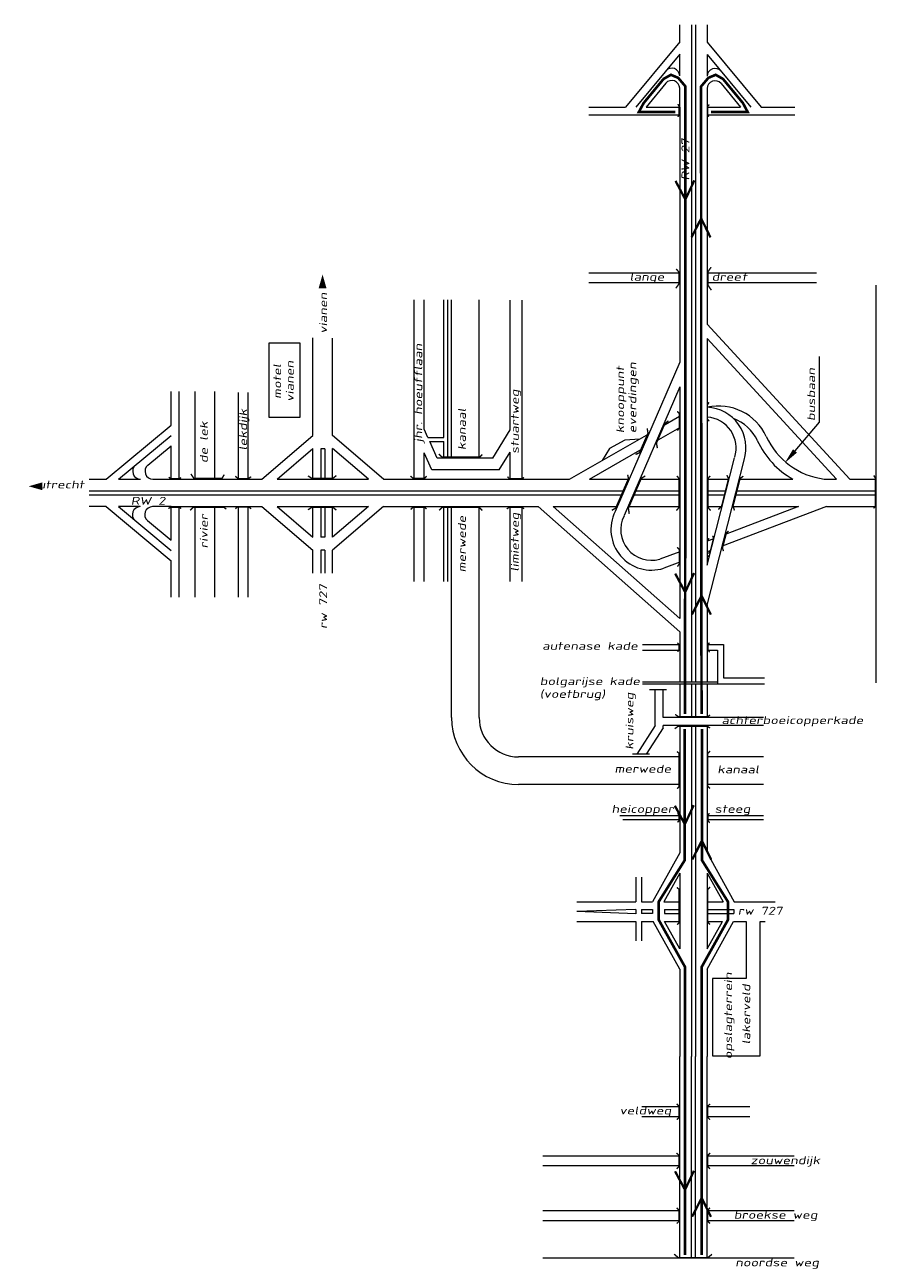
# Model space of a CAD drawing. Header units: metres. Extents: x 534 to 2631, y -2348 to -1484.
# Tile 10 of 13: x 1716 to 1878, y -1720 to -1484. Entities that reach past the tile are written whole.
import ezdxf

# ---------------------------------------------------------------- set-up
doc = ezdxf.new("R2010")
doc.units = ezdxf.units.M
doc.linetypes.add('135-8$0$DASHDOT', pattern=[25.4, 12.7, -6.35, 0, -6.35])
for name, color, linetype, lineweight in [('135-8$0$AFBREEKLIJN', 2, '135-8$0$DASHDOT', 0), ('135-8$0$STROOI', 7, 'Continuous', 0), ('135-8$0$TEXT', 178, 'Continuous', 0), ('Strooi WEL', 90, 'Continuous', 0), ('strooien 1A', 140, 'Continuous', 0)]:
    doc.layers.add(name, color=color, linetype=linetype, lineweight=lineweight)
doc.styles.add('135-8$0$ISO25', font='ISO9.SHX', dxfattribs={"width": 1.5, "oblique": 10})

msp = doc.modelspace()

# ---------------------------------------------------------------- linework, layer by layer
at = {"layer": '135-8$0$AFBREEKLIJN'}
for p, q in [((1838.42, -1611.22), (1835.15, -1611.22)), ((1835.2, -1623.45), (1831.94, -1623.45))]:
    msp.add_line(p, q, dxfattribs=at)
at = {"layer": '135-8$0$STROOI', "color": 7}
for p, q in [((1840.92, -1487.72), (1840.92, -1484.47)), ((1843.17, -1484.47), (1843.17, -1609.68)), ((1843.92, -1484.47), (1843.92, -1609.68)), ((1846.17, -1484.47), (1846.17, -1487.78)), ((1840.92, -1487.72), (1830.62, -1500.16)), ((1846.17, -1487.78), (1856.43, -1500.16)), ((1840.92, -1490.07), (1832.57, -1500.16)), ((1840.92, -1494.23), (1840.92, -1490.07)), ((1846.17, -1490.13), (1854.48, -1500.16)), ((1846.17, -1490.13), (1846.17, -1494.29)), ((1838.27, -1495.63), (1834.51, -1500.16)), ((1848.83, -1495.68), (1852.54, -1500.16)), ((1840.92, -1500.16), (1840.92, -1496.58)), ((1846.17, -1496.64), (1846.17, -1517.42)), ((1823.64, -1500.16), (1830.62, -1500.16)), ((1834.51, -1500.16), (1840.92, -1500.16)), ((1840.92, -1500.16), (1840.92, -1517.42)), ((1846.17, -1500.16), (1852.54, -1500.16)), ((1856.43, -1500.16), (1862.84, -1500.16)), ((1823.64, -1501.66), (1828.16, -1501.66)), ((1828.91, -1501.66), (1840.92, -1501.66)), ((1846.17, -1501.66), (1862.84, -1501.66)), ((1840.92, -1517.42), (1840.92, -1548.75)), ((1846.17, -1517.42), (1846.17, -1541.51)), ((1840.92, -1531.79), (1823.59, -1531.79)), ((1867.01, -1531.79), (1846.17, -1531.79)), ((1840.92, -1533.66), (1823.59, -1533.66)), ((1867.01, -1533.66), (1846.17, -1533.66)), ((1878.29, -1534.08), (1878.29, -1609.88)), ((1790.33, -1571.06), (1790.33, -1536.89)), ((1792.21, -1561.54), (1792.21, -1536.89)), ((1795.96, -1563.16), (1795.96, -1536.89)), ((1796.71, -1567.06), (1796.71, -1536.89)), ((1797.46, -1567.06), (1797.46, -1536.89)), ((1802.71, -1567.06), (1802.71, -1536.89)), ((1808.63, -1561.68), (1808.63, -1536.99)), ((1810.88, -1571.06), (1810.88, -1536.99)), ((1873.33, -1571.06), (1846.17, -1541.51)), ((1762.72, -1559.29), (1762.72, -1545.11)), ((1762.72, -1545.11), (1768.51, -1545.11)), ((1768.51, -1545.11), (1768.51, -1559.29)), ((1771.02, -1560.53), (1771.02, -1544.15)), ((1774.77, -1562.78), (1774.77, -1544.17)), ((1870.78, -1571.06), (1846.17, -1544.28)), ((1846.17, -1544.28), (1846.17, -1587.46)), ((1840.92, -1548.75), (1828.63, -1577.24)), ((1744.04, -1560.8), (1744.04, -1554.39)), ((1745.54, -1571.06), (1745.54, -1554.39)), ((1748.59, -1571.03), (1748.59, -1554.39)), ((1752.34, -1571.03), (1752.34, -1554.39)), ((1756.84, -1571.08), (1756.84, -1554.54)), ((1758.72, -1571.08), (1758.72, -1554.54)), ((1840.92, -1553.48), (1830.36, -1577.98)), ((1840.92, -1553.48), (1840.92, -1597.65)), ((1768.51, -1559.29), (1762.72, -1559.29)), ((1837.73, -1560.88), (1840.87, -1559.08)), ((1731.66, -1571.06), (1744.04, -1560.8)), ((1792.95, -1563.16), (1792.21, -1561.54)), ((1805.29, -1567.06), (1808.63, -1561.68)), ((1819.94, -1571.06), (1835.02, -1562.43)), ((1836.5, -1563.75), (1840.92, -1561.21)), ((1734.01, -1571.06), (1744.04, -1562.75)), ((1739.57, -1568.4), (1744.04, -1564.7)), ((1744.04, -1571.06), (1744.04, -1564.7)), ((1761.31, -1571.06), (1771.02, -1562.78)), ((1784.48, -1571.06), (1774.77, -1562.78)), ((1792.95, -1563.16), (1795.96, -1563.16)), ((1794.73, -1567.06), (1793.29, -1563.91)), ((1793.29, -1563.91), (1795.96, -1563.91)), ((1795.96, -1567.06), (1795.96, -1563.91)), ((1764.2, -1571.06), (1771.02, -1565.24)), ((1771.02, -1571.06), (1771.02, -1565.25)), ((1772.52, -1565.29), (1772.52, -1571.06)), ((1773.27, -1565.29), (1772.52, -1565.29)), ((1773.27, -1565.29), (1773.27, -1571.06)), ((1774.77, -1571.06), (1774.77, -1565.24)), ((1781.59, -1571.06), (1774.77, -1565.24)), ((1792.21, -1571.06), (1792.21, -1566.05)), ((1793.7, -1569.31), (1792.21, -1566.05)), ((1805.29, -1567.06), (1794.73, -1567.06)), ((1806.54, -1569.31), (1808.63, -1565.95)), ((1808.63, -1571.06), (1808.63, -1565.95)), ((1823.72, -1571.06), (1833.78, -1565.3)), ((1846.17, -1587.46), (1851.39, -1566.98)), ((1806.54, -1569.31), (1793.7, -1569.31)), ((1846.17, -1595.06), (1853.21, -1567.45)), ((1728.36, -1571.06), (1731.66, -1571.06)), ((1734.01, -1571.06), (1738.18, -1571.06)), ((1740.53, -1571.06), (1761.31, -1571.06)), ((1764.2, -1571.06), (1781.59, -1571.06)), ((1784.48, -1571.06), (1819.94, -1571.06)), ((1823.72, -1571.06), (1831.3, -1571.06)), ((1833.34, -1571.06), (1840.92, -1571.06)), ((1846.17, -1571.06), (1850.35, -1571.06)), ((1852.29, -1571.06), (1862.51, -1571.06)), ((1868.45, -1571.06), (1870.78, -1571.06)), ((1873.33, -1571.06), (1878.29, -1571.06)), ((1728.36, -1573.31), (1830.33, -1573.31)), ((1728.36, -1574.06), (1830, -1574.06)), ((1832.05, -1574.06), (1840.92, -1574.06)), ((1832.37, -1573.31), (1840.92, -1573.31)), ((1846.17, -1573.31), (1849.78, -1573.31)), ((1846.17, -1574.06), (1849.59, -1574.06)), ((1851.52, -1574.06), (1878.29, -1574.06)), ((1851.71, -1573.31), (1878.29, -1573.31)), ((1731.61, -1576.31), (1728.36, -1576.31)), ((1731.61, -1576.31), (1744.04, -1586.61)), ((1733.96, -1576.31), (1744.04, -1584.67)), ((1738.12, -1576.31), (1733.96, -1576.31)), ((1744.04, -1576.31), (1740.47, -1576.31)), ((1744.04, -1576.31), (1761.31, -1576.31)), ((1744.04, -1582.72), (1744.04, -1576.31)), ((1745.54, -1588.33), (1745.54, -1576.31)), ((1748.59, -1593.59), (1748.59, -1576.28)), ((1752.34, -1593.59), (1752.34, -1576.28)), ((1756.84, -1593.59), (1756.84, -1576.23)), ((1758.72, -1593.59), (1758.72, -1576.23)), ((1761.31, -1576.31), (1771.02, -1584.59)), ((1764.2, -1576.31), (1771.02, -1582.13)), ((1764.2, -1576.31), (1781.59, -1576.31)), ((1771.02, -1582.12), (1771.02, -1576.31)), ((1772.52, -1576.31), (1772.52, -1582.14)), ((1773.27, -1576.31), (1773.27, -1582.14)), ((1781.59, -1576.31), (1774.77, -1582.13)), ((1784.48, -1576.31), (1774.77, -1584.59)), ((1774.77, -1582.13), (1774.77, -1576.31)), ((1784.48, -1576.31), (1813.98, -1576.31)), ((1790.33, -1590.55), (1790.33, -1576.31)), ((1792.21, -1590.55), (1792.21, -1576.31)), ((1795.96, -1590.55), (1795.96, -1576.31)), ((1796.71, -1590.55), (1796.71, -1576.31)), ((1797.46, -1616.51), (1797.46, -1576.31)), ((1802.71, -1616.51), (1802.71, -1576.31)), ((1808.63, -1590.55), (1808.63, -1576.31)), ((1810.88, -1590.55), (1810.88, -1576.31)), ((1813.98, -1576.31), (1840.92, -1600.15)), ((1816.81, -1576.31), (1840.92, -1597.65)), ((1816.81, -1576.31), (1829.03, -1576.31)), ((1831.08, -1576.31), (1840.92, -1576.31)), ((1846.17, -1576.31), (1849.01, -1576.31)), ((1868.88, -1576.31), (1849.03, -1583.83)), ((1863.59, -1576.31), (1849.6, -1581.61)), ((1850.95, -1576.31), (1863.59, -1576.31)), ((1868.88, -1576.31), (1878.29, -1576.31)), ((1739.51, -1578.96), (1744.04, -1582.72)), ((1773.27, -1582.14), (1772.52, -1582.14)), ((1847.46, -1582.42), (1846.17, -1582.9)), ((1771.02, -1588.98), (1771.02, -1584.59)), ((1773.27, -1584.63), (1772.52, -1584.63)), ((1772.52, -1584.63), (1772.52, -1588.98)), ((1773.27, -1584.63), (1773.27, -1588.98)), ((1774.77, -1588.98), (1774.77, -1584.59)), ((1840.92, -1584.89), (1837.12, -1586.33)), ((1846.89, -1584.64), (1846.17, -1584.91)), ((1744.04, -1593.59), (1744.04, -1586.61)), ((1840.92, -1586.9), (1837.88, -1588.05)), ((1745.54, -1593.59), (1745.54, -1589.08)), ((1846.17, -1595.06), (1846.17, -1609.68)), ((1840.92, -1600.15), (1840.92, -1609.68)), ((1833.81, -1602.56), (1840.92, -1602.56)), ((1846.17, -1602.56), (1849.28, -1602.56)), ((1849.28, -1602.56), (1849.28, -1608.93)), ((1833.81, -1603.68), (1840.92, -1603.68)), ((1846.17, -1603.68), (1848.16, -1603.68)), ((1848.16, -1603.68), (1848.16, -1610.06)), ((1833.81, -1609.68), (1848.16, -1609.68)), ((1849.28, -1608.93), (1857.06, -1608.93)), ((1833.81, -1610.06), (1849.62, -1610.06)), ((1836.27, -1618.01), (1836.27, -1611.12)), ((1837.77, -1616.51), (1837.77, -1611.12)), ((1840.92, -1610.06), (1840.92, -1616.51)), ((1843.17, -1610.06), (1843.17, -1616.51)), ((1843.92, -1610.06), (1843.92, -1616.51)), ((1846.17, -1610.06), (1846.17, -1616.51)), ((1848.16, -1610.06), (1857.06, -1610.06)), ((1846.17, -1616.51), (1837.77, -1616.51)), ((1856.91, -1616.51), (1846.17, -1616.51)), ((1836.27, -1618.01), (1832.73, -1623.49)), ((1837.77, -1618.45), (1834.52, -1623.49)), ((1846.17, -1618.01), (1837.77, -1618.01)), ((1837.77, -1618.45), (1837.77, -1618.01)), ((1840.92, -1618.01), (1840.92, -1642.31)), ((1843.17, -1618.01), (1843.17, -1681.11)), ((1843.92, -1618.01), (1843.92, -1681.11)), ((1856.91, -1618.01), (1846.17, -1618.01)), ((1846.17, -1618.01), (1846.17, -1642.31)), ((1840.92, -1624.01), (1810.21, -1624.01)), ((1856.91, -1624.01), (1846.17, -1624.01)), ((1840.92, -1629.26), (1810.21, -1629.26)), ((1856.91, -1629.26), (1846.17, -1629.26)), ((1830.06, -1635.26), (1829.53, -1635.26)), ((1840.92, -1635.26), (1830.06, -1635.26)), ((1856.91, -1635.26), (1846.17, -1635.26)), ((1840.92, -1636.01), (1830.06, -1636.01)), ((1847.56, -1636.01), (1846.17, -1636.01)), ((1856.91, -1636.01), (1847.55, -1636.01)), ((1840.92, -1642.31), (1835.77, -1651.61)), ((1846.17, -1642.31), (1851.32, -1651.61)), ((1832.55, -1646.93), (1832.55, -1651.61)), ((1833.67, -1646.93), (1833.67, -1649.39)), ((1833.67, -1646.93), (1833.67, -1651.61)), ((1840.92, -1646.18), (1837.92, -1651.61)), ((1840.92, -1646.18), (1840.92, -1660.56)), ((1846.17, -1646.18), (1849.18, -1651.61)), ((1846.17, -1646.18), (1846.17, -1660.56)), ((1821.31, -1651.61), (1832.55, -1651.61)), ((1833.67, -1651.61), (1835.77, -1651.61)), ((1837.92, -1651.61), (1840.92, -1651.61)), ((1846.17, -1651.61), (1849.18, -1651.61)), ((1851.32, -1651.61), (1859.1, -1651.61)), ((1832.55, -1653.1), (1821.3, -1653.48)), ((1832.55, -1653.88), (1821.3, -1653.48)), ((1832.55, -1653.1), (1832.55, -1653.88)), ((1833.67, -1653.09), (1835.76, -1653.09)), ((1833.67, -1653.09), (1833.67, -1653.87)), ((1835.76, -1653.87), (1833.67, -1653.87)), ((1835.76, -1653.09), (1835.76, -1653.87)), ((1838, -1653.11), (1840.92, -1653.11)), ((1838, -1653.11), (1838, -1653.86)), ((1838, -1653.86), (1840.92, -1653.86)), ((1846.17, -1653.11), (1851.27, -1653.11)), ((1846.17, -1653.86), (1851.27, -1653.86)), ((1851.27, -1653.11), (1851.27, -1653.86)), ((1821.31, -1655.36), (1832.55, -1655.36)), ((1832.55, -1655.36), (1832.55, -1659.07)), ((1833.67, -1655.36), (1833.67, -1659.07)), ((1833.67, -1655.36), (1835.9, -1655.36)), ((1840.92, -1664.43), (1835.9, -1655.36)), ((1840.92, -1660.56), (1838.04, -1655.36)), ((1838.04, -1655.36), (1840.92, -1655.36)), ((1846.17, -1664.43), (1851.2, -1655.36)), ((1846.17, -1660.56), (1849.06, -1655.36)), ((1846.17, -1655.36), (1849.06, -1655.36)), ((1846.17, -1655.42), (1846.17, -1660.56)), ((1851.2, -1655.36), (1853.62, -1655.36)), ((1851.2, -1655.36), (1853.62, -1655.36)), ((1853.62, -1655.36), (1853.62, -1666.25)), ((1856.24, -1680.97), (1856.24, -1655.36)), ((1856.24, -1655.36), (1857.23, -1655.36)), ((1856.24, -1655.36), (1857.23, -1655.36)), ((1840.92, -1664.43), (1840.92, -1681.11)), ((1846.17, -1664.43), (1846.17, -1681.11)), ((1853.62, -1666.25), (1847.17, -1666.25)), ((1847.17, -1666.25), (1847.17, -1680.97)), ((1840.92, -1709.46), (1840.92, -1681.11)), ((1843.17, -1709.46), (1843.17, -1681.11)), ((1843.92, -1709.46), (1843.92, -1681.11)), ((1846.17, -1709.46), (1846.17, -1681.11)), ((1847.17, -1680.97), (1856.24, -1680.97)), ((1840.92, -1690.71), (1833.73, -1690.71)), ((1854.29, -1690.71), (1846.17, -1690.71)), ((1840.92, -1692.59), (1833.73, -1692.59)), ((1854.29, -1692.59), (1846.17, -1692.59)), ((1840.92, -1700.08), (1814.82, -1700.08)), ((1862.75, -1700.08), (1846.17, -1700.08)), ((1840.92, -1701.96), (1814.82, -1701.96)), ((1862.75, -1701.96), (1846.17, -1701.96)), ((1840.92, -1719.56), (1840.92, -1708.48)), ((1843.17, -1719.56), (1843.17, -1708.48)), ((1843.92, -1719.56), (1843.92, -1708.48)), ((1840.92, -1710.54), (1814.82, -1710.54)), ((1846.17, -1718.59), (1846.17, -1709.46)), ((1862.75, -1710.54), (1846.17, -1710.54)), ((1840.92, -1712.41), (1814.82, -1712.41)), ((1862.75, -1712.41), (1846.17, -1712.41)), ((1862.75, -1719.56), (1814.82, -1719.56)), ((1846.17, -1719.56), (1846.17, -1718.59))]:
    msp.add_line(p, q, dxfattribs=at)
at = {"layer": '135-8$0$STROOI'}
for p, q in [((1828.16, -1501.66), (1828.91, -1501.66)), ((1771.02, -1562.78), (1771.02, -1560.53)), ((1830.49, -1563.67), (1827.54, -1565.24)), ((1833.3, -1563.42), (1830.49, -1563.67)), ((1827.54, -1565.24), (1826.18, -1567.49)), ((1745.54, -1589.08), (1745.54, -1588.33))]:
    msp.add_line(p, q, dxfattribs=at)
at = {"layer": '135-8$0$STROOI', "color": 7, "const_width": 0.263}
for points in [[(1840.56, -1502.02), (1840.79, -1501.73), (1840.79, -1499.92), (1840.56, -1499.61)], [(1846.48, -1501.98), (1846.26, -1501.75), (1846.26, -1500), (1846.55, -1499.67)], [(1840.25, -1531.01), (1840.77, -1531.59), (1840.77, -1533.86), (1840.2, -1534.69)], [(1846.91, -1530.68), (1846.34, -1531.5), (1846.34, -1534.17), (1846.97, -1535.06)], [(1846.52, -1556.41), (1846.21, -1556.9), (1846.21, -1559.62), (1846.55, -1560.04)], [(1838.78, -1559.96), (1838.11, -1560.46), (1836.5, -1564.19), (1836.67, -1565.16)], [(1840.45, -1558.12), (1840.85, -1558.58), (1840.85, -1561.32), (1840.48, -1561.81)], [(1834.72, -1561.4), (1834.89, -1562.28), (1833.25, -1566.03), (1832.51, -1566.37)], [(1803.33, -1566.37), (1802.82, -1566.88), (1795.67, -1566.88), (1795.02, -1566.3)], [(1745.87, -1570.76), (1745.64, -1570.97), (1743.88, -1570.97), (1743.56, -1570.68)], [(1754.14, -1570.21), (1753.69, -1570.93), (1748.35, -1570.93), (1747.77, -1570.08)], [(1759.26, -1570.6), (1758.76, -1570.95), (1756.74, -1570.95), (1756.26, -1570.51)], [(1775.49, -1570.39), (1774.85, -1570.91), (1770.79, -1570.91), (1770.1, -1570.44)], [(1792.71, -1570.51), (1792.3, -1570.92), (1790.12, -1570.92), (1789.63, -1570.46)], [(1811.23, -1570.74), (1810.93, -1570.99), (1808.47, -1570.99), (1808.11, -1570.62)], [(1831, -1570.23), (1831.17, -1570.93), (1828.72, -1576.6), (1827.99, -1577)], [(1834.36, -1570.46), (1833.62, -1570.9), (1831.14, -1576.63), (1831.31, -1577.67)], [(1840.39, -1570.44), (1840.78, -1570.93), (1840.78, -1576.48), (1840.3, -1577.06)], [(1846.73, -1570.44), (1846.33, -1570.93), (1846.33, -1576.48), (1846.82, -1577.06)], [(1848.28, -1576.84), (1848.91, -1576.24), (1850.23, -1570.99), (1849.91, -1570.29)], [(1851.37, -1577.03), (1851.09, -1576.21), (1852.43, -1570.96), (1853.04, -1570.5)], [(1877.87, -1576.62), (1878.19, -1576.35), (1878.19, -1570.86), (1877.93, -1570.36)], [(1745.91, -1576.68), (1745.62, -1576.45), (1743.81, -1576.45), (1743.5, -1576.68)], [(1754.53, -1576.81), (1754.08, -1576.41), (1748.22, -1576.41), (1747.64, -1577)], [(1759.26, -1576.71), (1758.82, -1576.38), (1756.63, -1576.38), (1756.26, -1576.71)], [(1775.49, -1576.97), (1774.85, -1576.45), (1770.79, -1576.45), (1770.1, -1576.92)], [(1792.68, -1576.75), (1792.3, -1576.43), (1790.12, -1576.43), (1789.66, -1576.83)], [(1803.3, -1577.06), (1802.75, -1576.44), (1795.67, -1576.44), (1795.09, -1577.03)], [(1811.25, -1576.73), (1810.91, -1576.43), (1808.42, -1576.43), (1807.98, -1576.75)], [(1850.24, -1580.94), (1849.81, -1581.39), (1849.08, -1584.17), (1849.26, -1584.78)], [(1846.52, -1582.34), (1846.21, -1582.83), (1846.21, -1585.54), (1846.55, -1585.97)], [(1847.22, -1581.85), (1847.37, -1582.34), (1846.76, -1584.81), (1846.37, -1585.24)], [(1840.45, -1584.05), (1840.85, -1584.51), (1840.85, -1587.25), (1840.48, -1587.74)], [(1840.5, -1602.26), (1840.81, -1602.58), (1840.81, -1603.65), (1840.5, -1603.96)], [(1846.59, -1602.24), (1846.3, -1602.58), (1846.3, -1603.62), (1846.64, -1604.04)], [(1846.72, -1616.01), (1846.25, -1616.35), (1840.68, -1616.35), (1840.07, -1615.91)], [(1846.72, -1618.5), (1846.19, -1618.17), (1840.63, -1618.17), (1839.97, -1618.63)], [(1840.38, -1622.98), (1840.8, -1623.3), (1840.8, -1629.68), (1840.45, -1630.08)], [(1846.71, -1622.87), (1846.28, -1623.34), (1846.28, -1629.61), (1846.71, -1630.04)], [(1840.5, -1634.78), (1840.81, -1635.09), (1840.81, -1636.17), (1840.5, -1636.48)], [(1846.59, -1634.75), (1846.3, -1635.09), (1846.3, -1636.14), (1846.64, -1636.56)], [(1840.38, -1648.89), (1840.8, -1649.22), (1840.8, -1655.59), (1840.45, -1655.99)], [(1846.71, -1648.79), (1846.28, -1649.25), (1846.28, -1655.52), (1846.71, -1655.95)], [(1840.36, -1693.14), (1840.81, -1692.7), (1840.81, -1690.58), (1840.33, -1690.13)], [(1846.7, -1693.14), (1846.26, -1692.7), (1846.26, -1690.58), (1846.73, -1690.13)], [(1840.36, -1702.51), (1840.81, -1702.07), (1840.81, -1699.94), (1840.33, -1699.5)], [(1846.7, -1702.51), (1846.26, -1702.07), (1846.26, -1699.94), (1846.73, -1699.5)], [(1840.36, -1712.94), (1840.81, -1712.5), (1840.81, -1710.38), (1840.33, -1709.94)], [(1846.7, -1712.94), (1846.26, -1712.5), (1846.26, -1710.38), (1846.73, -1709.94)], [(1847.08, -1718.8), (1846.29, -1719.43), (1840.65, -1719.43), (1839.86, -1718.77)]]:
    msp.add_lwpolyline(points, dxfattribs=at)
at = {"layer": '135-8$0$STROOI', "color": 7}
for centre, radius, start, end in [((1839.42, -1494.23), 1.5, 0, 140.3574), ((1847.67, -1494.29), 1.5, 39.6426, 180), ((1839.42, -1496.58), 1.5, 0, 140.3574), ((1847.67, -1496.64), 1.5, 39.6426, 180), ((1847.67, -1496.64), 1.5, 39.6426, 180), ((1848.31, -1567.2), 10.07, 25.0793, 102.2721), ((1845.77, -1565.14), 7.79, 342.7732, 87.0041), ((1845.77, -1565.14), 7.79, 128.443, 128.948), ((1845.77, -1565.14), 5.91, 342.7732, 86.0529), ((1848.31, -1567.2), 8.19, 25.0793, 69.7121), ((1870.19, -1557.16), 15.88, 204.3145, 241.056), ((1870.19, -1557.16), 14, 204.3145, 262.8698), ((1738.18, -1569.56), 1.5, 129.6426, 270), ((1740.53, -1569.56), 1.5, 129.6426, 270), ((1738.12, -1577.81), 1.5, 90, 230.3574), ((1740.47, -1577.81), 1.5, 90, 230.3574), ((1835.55, -1580.68), 7.73, 153.502, 287.553), ((1835.56, -1580.68), 5.86, 153.4774, 285.4544), ((1810.21, -1616.51), 12.75, 180, 270), ((1810.21, -1616.51), 7.5, 180, 270)]:
    msp.add_arc(centre, radius, start, end, dxfattribs=at)
at = {"layer": '135-8$0$TEXT'}
for p, q in [((1867.56, -1560.2), (1867.56, -1547.67)), ((1862.9, -1565.69), (1867.56, -1560.2))]:
    msp.add_line(p, q, dxfattribs=at)
for points in [[(1772.87, -1534.69, 1.5, 0, 0), (1772.87, -1532.07, 0, 0, 0)], [(1719.48, -1572.43, 1.5, 0, 0), (1716.87, -1572.43, 0, 0, 0)]]:
    msp.add_lwpolyline(points, format="xyseb", dxfattribs=at)
msp.add_solid([(1863.28, -1566.01), (1862.52, -1565.37), (1860.95, -1567.98)], dxfattribs=at)
at = {"layer": 'Strooi WEL', "const_width": 0.5}
for points in [[(1840.1, -1501.09), (1833.13, -1501.12), (1834.05, -1499.4), (1837.86, -1494.79), (1839.25, -1494.01), (1840.64, -1494.59), (1842.02, -1496.22), (1842, -1559.73), (1841.94, -1615.85)], [(1846.92, -1501.09), (1853.89, -1501.12), (1852.98, -1499.4), (1849.17, -1494.79), (1847.78, -1494.01), (1846.39, -1494.59), (1845.01, -1496.22), (1845.02, -1559.73), (1845.09, -1615.85)], [(1841.9, -1618.66), (1841.9, -1643.67), (1836.9, -1651.65), (1836.9, -1655.01), (1841.95, -1664.06), (1841.93, -1718.96)], [(1845.15, -1618.66), (1845.15, -1643.67), (1850.15, -1651.65), (1850.15, -1655.01), (1845.1, -1664.06), (1845.12, -1718.96)]]:
    msp.add_lwpolyline(points, dxfattribs=at)
at = {"layer": 'strooien 1A', "color": 3, "const_width": 0.438}
for points in [[(1840.12, -1514.22), (1842.01, -1517.78), (1843.72, -1514.13)], [(1846.79, -1525), (1845.02, -1521.38), (1843.19, -1524.97)], [(1840.07, -1589.07), (1841.97, -1592.62), (1843.67, -1588.97)], [(1846.87, -1596.89), (1845.09, -1593.28), (1843.27, -1596.87)], [(1840.01, -1633.3), (1841.9, -1636.85), (1843.6, -1633.21)], [(1846.93, -1643.58), (1845.15, -1639.97), (1843.33, -1643.56)], [(1840.04, -1702.97), (1841.94, -1706.52), (1843.64, -1702.88)], [(1846.89, -1711.66), (1845.11, -1708.05), (1843.29, -1711.63)]]:
    msp.add_lwpolyline(points, dxfattribs=at)

# ---------------------------------------------------------------- texts
at = {"layer": '135-8$0$TEXT', "style": '135-8$0$ISO25', "oblique": 10, "width": 1.5}
for s, p in [('RW 27', (1842.76, -1514.14)), ('vianen', (1773.74, -1543.35)), ('jhr. hoeufflaan', (1791.86, -1564.05)), ('motel', (1764.97, -1555.77)), ('vianen', (1767.37, -1556.34)), ('knooppunt', (1830.33, -1562.31)), ('everdingen', (1832.65, -1562.31)), ('busbaan', (1866.73, -1559.99)), ('stuartweg', (1810.26, -1566.26)), ('lekdijk', (1758.47, -1565.61)), ('kanaal', (1800.17, -1565.54)), ('de lek', (1750.98, -1568.01)), ('merwede', (1800.17, -1588.82)), ('limietweg', (1810.26, -1588.69)), ('rivier', (1750.98, -1584.25)), ('rw 727', (1773.74, -1599.61)), ('kruisweg', (1832.1, -1622.64)), ('opslagterrein', (1850.91, -1681.6)), ('lakerveld', (1854.36, -1678.79))]:
    msp.add_text(s, height=1.5, rotation=90, dxfattribs=at).set_placement(p)
for s, p in [('lange       dreef', (1831.38, -1533.25)), ('utrecht', (1718.59, -1572.84)), ('RW 2', (1736.33, -1575.95)), ('autenase kade', (1814.72, -1603.59)), ('bolgarijse kade', (1814.26, -1610.31)), ('(voetbrug)', (1814.26, -1612.75)), ('achterboeicopperkade', (1848.9, -1617.74)), ('merwede          ', (1828.51, -1627.01)), ('kanaal', (1848.09, -1627.13)), ('heicopper      steeg', (1827.93, -1634.67)), ('rw 727', (1852.02, -1654.07)), ('veldweg', (1829.46, -1692.15)), ('zouwendijk', (1854.42, -1701.63)), ('broekse weg', (1851.24, -1712.01)), ('noordse weg', (1851.53, -1721.09))]:
    msp.add_text(s, height=1.5, dxfattribs=at).set_placement(p)

doc.saveas('drawing.dxf')
